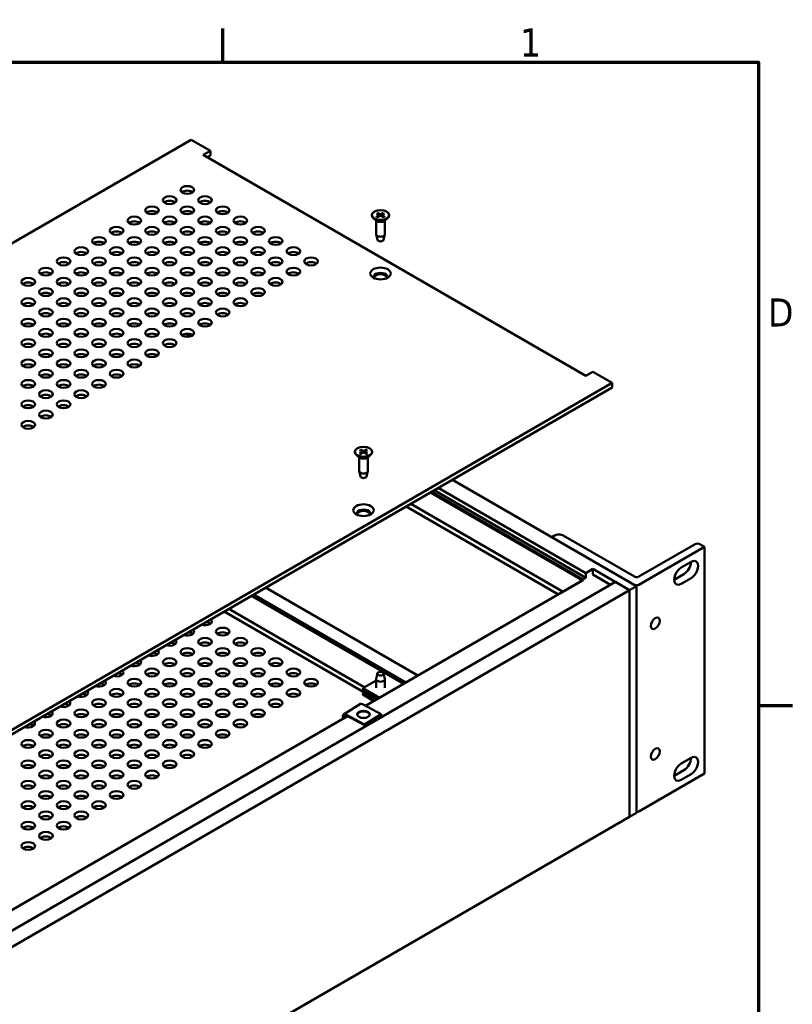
# Model space of a CAD drawing. Header units: millimetres. Extents: x 4 to 1435, y 25 to 906.
# Tile 17 of 17: x 1199 to 1428, y 610 to 902. Entities that reach past the tile are written whole.
import ezdxf

# ---------------------------------------------------------------- set-up
doc = ezdxf.new("R2010")
doc.units = ezdxf.units.MM
doc.header["$LTSCALE"] = 1.666667
doc.layers.add('Border (ANSI)', color=7, linetype='Continuous', lineweight=70)
doc.layers.add('Visible (ANSI)', color=7, linetype='Continuous', lineweight=50)
doc.styles.add('Note Text (ANSI)', font='tahoma.ttf')

# ---------------------------------------------------------------- blocks, each defined once
blk = doc.blocks.new('Borders Default Border')
at = {"layer": 'Border (ANSI)'}
for p, q in [((755.65, 533.4), (755.65, 539.42)), ((850.9, 419.1), (856.92, 419.1))]:
    blk.add_line(p, q, dxfattribs=at)
at = {"layer": 'Border (ANSI)', "flags": 128}
blk.add_lwpolyline([(12.7, 25.4), (12.7, 533.4), (850.9, 533.4), (850.9, 25.4), (12.7, 25.4)], dxfattribs=at)
at = {"layer": 'Border (ANSI)', "char_height": 5, "attachment_point": 7, "style": 'Note Text (ANSI)'}
for s, insert in [('1', (808.5, 534.42)), ('D', (852.58, 486.45))]:
    blk.add_mtext(s, dxfattribs=dict(at, insert=insert))

msp = doc.modelspace()

# ---------------------------------------------------------------- linework, layer by layer
at = {"layer": 'Visible (ANSI)'}
for p, q in [((1250.0603, 866.0761), (976.9662, 708.4052)), ((1255.769, 862.7802), (1250.0603, 866.0761)), ((1253.6736, 861.5704), (1255.769, 862.7802)), ((1366.9898, 796.1473), (1253.6736, 861.5704)), ((1255.769, 861.4085), (1254.8616, 860.8846)), ((1255.769, 861.4085), (1255.769, 862.7802)), ((1303.6403, 843.7703), (1303.6403, 843.647)), ((1305.034, 844.2552), (1305.7141, 843.8436)), ((1305.034, 843.2853), (1305.7141, 843.6969)), ((1305.334, 844.4284), (1306.0468, 844.0357)), ((1305.334, 843.1121), (1306.0468, 843.5048)), ((1305.765, 843.7716), (1305.7739, 843.3544)), ((1307.0139, 844.4284), (1306.3011, 844.0357)), ((1307.0139, 843.1121), (1306.3011, 843.5048)), ((1306.5829, 843.7716), (1306.574, 843.3544)), ((1307.3138, 844.2552), (1306.6338, 843.8436)), ((1307.3138, 843.2853), (1306.6338, 843.6969)), ((1308.7076, 843.7703), (1308.7076, 843.647)), ((1305.1053, 842.0186), (1304.1345, 842.779)), ((1304.8464, 842.2214), (1304.8464, 838.1182)), ((1307.2426, 842.0186), (1308.2134, 842.779)), ((1307.5015, 842.2214), (1307.5015, 838.1182)), ((1305.2468, 836.4356), (1304.8595, 838.0104)), ((1307.1011, 836.4356), (1307.4883, 838.0104)), ((1248.4113, 808.6111), (1249.8026, 807.8078)), ((1249.8026, 807.8078), (1248.4113, 808.6111)), ((1369.0852, 797.357), (1366.9898, 796.1473)), ((1374.7939, 794.0611), (1369.0852, 797.357)), ((1101.6999, 636.3902), (1374.7939, 794.0611)), ((1374.7939, 792.6894), (1374.7939, 794.0611)), ((1374.7939, 792.6894), (1101.6999, 635.0185)), ((1298.608, 773.6509), (1298.608, 773.5276)), ((1300.0018, 774.1358), (1300.6818, 773.7243)), ((1300.0018, 773.1659), (1300.6818, 773.5775)), ((1300.3017, 774.309), (1301.0146, 773.9164)), ((1300.3017, 772.9928), (1301.0146, 773.3854)), ((1300.7327, 773.6522), (1300.7417, 773.2351)), ((1301.9816, 774.309), (1301.2688, 773.9164)), ((1301.9816, 772.9928), (1301.2688, 773.3854)), ((1301.5506, 773.6522), (1301.5417, 773.2351)), ((1302.2816, 774.1358), (1301.6015, 773.7243)), ((1302.2816, 773.1659), (1301.6015, 773.5775)), ((1303.6753, 773.6509), (1303.6753, 773.5276)), ((1300.0731, 771.8992), (1299.1022, 772.6597)), ((1299.8141, 772.1021), (1299.8141, 767.9988)), ((1302.2103, 771.8992), (1303.1812, 772.6597)), ((1302.4693, 772.1021), (1302.4693, 767.9988)), ((1300.2146, 766.3162), (1299.8273, 767.8911)), ((1302.0688, 766.3162), (1302.4561, 767.8911)), ((1382.0701, 733.8627), (1327.4865, 765.3765)), ((1366.1517, 735.5622), (1320.9992, 761.631)), ((1366.1517, 735.8526), (1321.2507, 761.7762)), ((1366.9898, 736.3365), (1322.0888, 762.2601)), ((1366.9898, 737.7301), (1323.2958, 762.9569)), ((1358.9369, 731.4044), (1313.7911, 757.4694)), ((1360.2846, 732.1749), (1315.1321, 758.2436)), ((1356.9253, 748.38), (1357.7008, 748.8277)), ((1381.4101, 734.2437), (1356.9253, 748.38)), ((1360.3407, 748.8277), (1381.4101, 736.6633)), ((1382.73, 736.6633), (1399.4305, 746.3053)), ((1402.1858, 745.4765), (1382.73, 734.2437)), ((1400.7504, 746.3053), (1402.1858, 745.4765)), ((1402.1858, 678.3159), (1402.1858, 745.4765)), ((1395.2958, 739.3724), (1398.1798, 741.0375)), ((1366.9898, 737.7301), (1369.0852, 738.9399)), ((1369.0852, 738.9399), (1369.0852, 737.2559)), ((1369.0852, 738.9399), (1379.9747, 732.6529)), ((1101.6999, 576.83), (1375.7839, 735.0724)), ((1301.7742, 698.4015), (1366.1451, 735.566)), ((1360.2846, 732.1749), (1366.1517, 735.5622)), ((1366.1517, 735.8526), (1366.9898, 736.3365)), ((1366.1517, 735.5622), (1366.1517, 735.8526)), ((1366.9898, 736.3365), (1366.9898, 737.7301)), ((1374.3255, 734.2304), (1369.0852, 737.2559)), ((1379.9747, 732.6529), (1375.7839, 735.0724)), ((1393.2004, 735.7431), (1396.0844, 737.4082)), ((1398.1798, 736.1984), (1395.2958, 734.5333)), ((1105.8907, 574.4104), (1379.9747, 732.6529)), ((1317.238, 707.3295), (1272.0922, 733.3945)), ((1379.9747, 732.6529), (1382.0701, 733.8627)), ((1379.9747, 732.6529), (1379.9747, 665.4922)), ((1379.9747, 665.4922), (1379.9747, 732.6529)), ((1382.0701, 733.8627), (1382.0701, 666.702)), ((1313.0979, 704.9392), (1267.952, 731.0042)), ((1313.6614, 705.2646), (1268.5155, 731.3295)), ((1305.0319, 700.2823), (1259.8861, 726.3473)), ((1301.3832, 703.9375), (1261.2271, 727.1216)), ((1304.8464, 705.9369), (1300.8942, 703.6552)), ((1304.8464, 703.7123), (1304.8464, 706.3068)), ((1305.2468, 707.9894), (1304.8595, 706.4146)), ((1307.1011, 707.9894), (1307.4883, 706.4146)), ((1307.5015, 703.7123), (1307.5015, 706.3068)), ((1300.8942, 703.6552), (1305.884, 700.7743)), ((1300.8942, 703.6552), (1300.8942, 703.46)), ((1300.8942, 703.46), (1305.715, 700.6767)), ((1301.5311, 702.3036), (1300.8942, 701.9359)), ((1300.8942, 701.9359), (1304.3951, 699.9146)), ((1300.8942, 701.9359), (1300.8942, 701.7407)), ((1300.8942, 701.7407), (1304.226, 699.8171)), ((1300.2062, 698.9413), (1295.24, 695.8312)), ((1306.4211, 695.9281), (1300.8284, 698.9049)), ((1167.7178, 621.004), (1296.4133, 695.3064)), ((1295.8623, 695.7948), (1301.455, 692.818)), ((1301.455, 692.6229), (1295.8623, 695.5996)), ((1306.4211, 695.9281), (1301.455, 692.818)), ((1306.4211, 695.7329), (1301.455, 692.6229)), ((1306.4211, 695.7329), (1306.4211, 695.9281)), ((1301.455, 692.818), (1301.455, 692.6229)), ((1395.2958, 681.3032), (1398.1798, 682.9683)), ((1402.1858, 678.3159), (1382.73, 667.083)), ((1393.2004, 677.6738), (1396.0844, 679.3389)), ((1398.1798, 678.1292), (1395.2958, 676.464)), ((1105.8907, 507.2498), (1379.9747, 665.4922)), ((1382.0701, 666.702), (1379.9747, 665.4922))]:
    msp.add_line(p, q, dxfattribs=at)
at = {"layer": 'Visible (ANSI)', "flags": 128}
for points in [[(1305.034, 843.2853), (1305.0361, 843.2865), (1305.0383, 843.2877), (1305.0405, 843.2887), (1305.0427, 843.2897), (1305.0449, 843.2906), (1305.0471, 843.2914), (1305.0493, 843.2921), (1305.0514, 843.2927), (1305.0535, 843.2932), (1305.0556, 843.2936), (1305.0575, 843.2939), (1305.0595, 843.294), (1305.0614, 843.294), (1305.0634, 843.294), (1305.0653, 843.2938), (1305.0672, 843.2935), (1305.0691, 843.2931), (1305.0709, 843.2926), (1305.0727, 843.2921), (1305.0744, 843.2914), (1305.076, 843.2906), (1305.0775, 843.2898), (1305.0789, 843.2888), (1305.0804, 843.2877)], [(1305.3576, 843.1252), (1305.2074, 843.2011), (1305.0804, 843.2877)], [(1305.334, 844.4284), (1305.3367, 844.4268), (1305.3396, 844.425), (1305.3425, 844.423), (1305.3454, 844.4208), (1305.3482, 844.4186), (1305.3511, 844.4162), (1305.3538, 844.4137), (1305.3565, 844.4112), (1305.359, 844.4087), (1305.3615, 844.4059), (1305.364, 844.403), (1305.3666, 844.3999), (1305.369, 844.3967), (1305.3714, 844.3935), (1305.3737, 844.3902), (1305.3758, 844.3869), (1305.3778, 844.3836), (1305.3797, 844.3803), (1305.3816, 844.3769), (1305.3833, 844.3733), (1305.385, 844.3696), (1305.3866, 844.3659), (1305.3881, 844.3622), (1305.3894, 844.3586)], [(1305.5281, 843.9562), (1305.5228, 843.9715), (1305.5175, 843.987), (1305.5121, 844.0026), (1305.5067, 844.0183), (1305.5012, 844.0341), (1305.4957, 844.05), (1305.4902, 844.0661), (1305.4846, 844.0823), (1305.479, 844.0986), (1305.4733, 844.115), (1305.4676, 844.1315), (1305.4619, 844.1482), (1305.4561, 844.165), (1305.4503, 844.1819), (1305.4444, 844.199), (1305.4385, 844.2161), (1305.4325, 844.2335), (1305.4265, 844.2509), (1305.4205, 844.2685), (1305.4144, 844.2862), (1305.4082, 844.3041), (1305.402, 844.3221), (1305.3958, 844.3403), (1305.3895, 844.3586)], [(1306.9584, 844.3586), (1306.9521, 844.3403), (1306.9459, 844.3221), (1306.9397, 844.3041), (1306.9335, 844.2862), (1306.9274, 844.2685), (1306.9214, 844.2509), (1306.9153, 844.2335), (1306.9094, 844.2161), (1306.9035, 844.199), (1306.8976, 844.1819), (1306.8918, 844.165), (1306.886, 844.1482), (1306.8802, 844.1315), (1306.8745, 844.115), (1306.8689, 844.0986), (1306.8632, 844.0823), (1306.8577, 844.0661), (1306.8521, 844.05), (1306.8466, 844.0341), (1306.8412, 844.0183), (1306.8358, 844.0026), (1306.8304, 843.987), (1306.825, 843.9715), (1306.8197, 843.9562)], [(1306.9584, 844.3586), (1306.9598, 844.3622), (1306.9613, 844.3659), (1306.9628, 844.3696), (1306.9645, 844.3733), (1306.9663, 844.3769), (1306.9681, 844.3803), (1306.97, 844.3836), (1306.972, 844.3869), (1306.9742, 844.3902), (1306.9765, 844.3935), (1306.9789, 844.3967), (1306.9813, 844.3999), (1306.9838, 844.403), (1306.9863, 844.4059), (1306.9889, 844.4087), (1306.9914, 844.4112), (1306.994, 844.4137), (1306.9968, 844.4162), (1306.9996, 844.4186), (1307.0025, 844.4208), (1307.0054, 844.423), (1307.0083, 844.425), (1307.0111, 844.4268), (1307.0139, 844.4284)], [(1307.2674, 843.2877), (1307.1405, 843.2011), (1306.9902, 843.1252)], [(1307.2675, 843.2877), (1307.2689, 843.2888), (1307.2704, 843.2898), (1307.2719, 843.2906), (1307.2735, 843.2914), (1307.2752, 843.2921), (1307.2769, 843.2926), (1307.2788, 843.2931), (1307.2806, 843.2935), (1307.2826, 843.2938), (1307.2845, 843.294), (1307.2865, 843.294), (1307.2884, 843.294), (1307.2904, 843.2939), (1307.2923, 843.2936), (1307.2943, 843.2932), (1307.2964, 843.2927), (1307.2986, 843.2921), (1307.3008, 843.2914), (1307.303, 843.2906), (1307.3052, 843.2897), (1307.3074, 843.2887), (1307.3096, 843.2877), (1307.3117, 843.2865), (1307.3138, 843.2853)], [(1300.0018, 773.1659), (1300.0039, 773.1672), (1300.006, 773.1683), (1300.0082, 773.1694), (1300.0104, 773.1704), (1300.0126, 773.1713), (1300.0149, 773.1721), (1300.017, 773.1728), (1300.0192, 773.1734), (1300.0213, 773.1739), (1300.0233, 773.1742), (1300.0253, 773.1745), (1300.0272, 773.1746), (1300.0292, 773.1747), (1300.0311, 773.1746), (1300.0331, 773.1744), (1300.035, 773.1741), (1300.0369, 773.1738), (1300.0387, 773.1733), (1300.0405, 773.1727), (1300.0421, 773.172), (1300.0437, 773.1713), (1300.0452, 773.1704), (1300.0467, 773.1694), (1300.0481, 773.1683)], [(1300.3254, 773.0058), (1300.1751, 773.0817), (1300.0482, 773.1684)], [(1300.3017, 774.309), (1300.3045, 774.3074), (1300.3073, 774.3056), (1300.3102, 774.3036), (1300.3131, 774.3015), (1300.316, 774.2992), (1300.3188, 774.2968), (1300.3216, 774.2944), (1300.3242, 774.2919), (1300.3268, 774.2893), (1300.3293, 774.2866), (1300.3318, 774.2836), (1300.3343, 774.2806), (1300.3368, 774.2774), (1300.3392, 774.2741), (1300.3414, 774.2708), (1300.3436, 774.2675), (1300.3456, 774.2643), (1300.3475, 774.261), (1300.3493, 774.2575), (1300.3511, 774.2539), (1300.3528, 774.2503), (1300.3544, 774.2466), (1300.3559, 774.2429), (1300.3572, 774.2392)], [(1300.4959, 773.8368), (1300.4906, 773.8522), (1300.4852, 773.8676), (1300.4799, 773.8832), (1300.4744, 773.8989), (1300.469, 773.9147), (1300.4635, 773.9307), (1300.458, 773.9467), (1300.4524, 773.9629), (1300.4468, 773.9792), (1300.4411, 773.9956), (1300.4354, 774.0121), (1300.4297, 774.0288), (1300.4239, 774.0456), (1300.418, 774.0625), (1300.4122, 774.0796), (1300.4062, 774.0968), (1300.4003, 774.1141), (1300.3943, 774.1316), (1300.3882, 774.1491), (1300.3821, 774.1669), (1300.376, 774.1847), (1300.3698, 774.2028), (1300.3635, 774.2209), (1300.3572, 774.2392)], [(1301.9262, 774.2392), (1301.9199, 774.2209), (1301.9136, 774.2028), (1301.9074, 774.1847), (1301.9013, 774.1669), (1301.8952, 774.1491), (1301.8891, 774.1316), (1301.8831, 774.1141), (1301.8771, 774.0968), (1301.8712, 774.0796), (1301.8653, 774.0625), (1301.8595, 774.0456), (1301.8537, 774.0288), (1301.848, 774.0121), (1301.8423, 773.9956), (1301.8366, 773.9792), (1301.831, 773.9629), (1301.8254, 773.9467), (1301.8199, 773.9307), (1301.8144, 773.9147), (1301.8089, 773.8989), (1301.8035, 773.8832), (1301.7981, 773.8676), (1301.7928, 773.8522), (1301.7875, 773.8368)], [(1301.9262, 774.2392), (1301.9275, 774.2429), (1301.929, 774.2466), (1301.9306, 774.2503), (1301.9323, 774.2539), (1301.9341, 774.2575), (1301.9359, 774.261), (1301.9378, 774.2643), (1301.9398, 774.2675), (1301.9419, 774.2708), (1301.9442, 774.2741), (1301.9466, 774.2774), (1301.9491, 774.2806), (1301.9516, 774.2836), (1301.9541, 774.2866), (1301.9566, 774.2893), (1301.9591, 774.2919), (1301.9618, 774.2944), (1301.9645, 774.2968), (1301.9674, 774.2992), (1301.9703, 774.3015), (1301.9732, 774.3036), (1301.976, 774.3056), (1301.9789, 774.3074), (1301.9816, 774.309)], [(1302.2352, 773.1684), (1302.1083, 773.0817), (1301.958, 773.0058)], [(1302.2352, 773.1683), (1302.2367, 773.1694), (1302.2381, 773.1704), (1302.2396, 773.1713), (1302.2412, 773.172), (1302.2429, 773.1727), (1302.2447, 773.1733), (1302.2465, 773.1738), (1302.2484, 773.1741), (1302.2503, 773.1744), (1302.2523, 773.1746), (1302.2542, 773.1747), (1302.2562, 773.1746), (1302.2581, 773.1745), (1302.2601, 773.1742), (1302.2621, 773.1739), (1302.2642, 773.1734), (1302.2663, 773.1728), (1302.2685, 773.1721), (1302.2707, 773.1713), (1302.273, 773.1704), (1302.2752, 773.1694), (1302.2774, 773.1683), (1302.2795, 773.1672), (1302.2816, 773.1659)]]:
    msp.add_lwpolyline(points, dxfattribs=at)
at = {"layer": 'Visible (ANSI)'}
for centre, major_axis in [((1248.9385, 851.2015), (-2.016, 0)), ((1243.7, 848.1771), (-2.016, 0)), ((1254.177, 848.1771), (-2.016, 0)), ((1238.4616, 845.1526), (-2.016, 0)), ((1248.9385, 845.1526), (-2.016, 0)), ((1259.4155, 845.1526), (-2.016, 0)), ((1233.2231, 842.1282), (-2.016, 0)), ((1243.7, 842.1282), (-2.016, 0)), ((1254.177, 842.1282), (-2.016, 0)), ((1264.654, 842.1282), (-2.016, 0)), ((1306.1739, 843.7703), (2.5337, 0)), ((1227.9846, 839.1037), (-2.016, 0)), ((1238.4616, 839.1037), (-2.016, 0)), ((1248.9385, 839.1037), (-2.016, 0)), ((1259.4155, 839.1037), (-2.016, 0)), ((1269.8925, 839.1037), (-2.016, 0)), ((1222.7461, 836.0793), (-2.016, 0)), ((1233.2231, 836.0793), (-2.016, 0)), ((1243.7, 836.0793), (-2.016, 0)), ((1254.177, 836.0793), (-2.016, 0)), ((1264.654, 836.0793), (-2.016, 0)), ((1275.1309, 836.0793), (-2.016, 0)), ((1217.5076, 833.0549), (-2.016, 0)), ((1227.9846, 833.0549), (-2.016, 0)), ((1238.4616, 833.0549), (-2.016, 0)), ((1248.9385, 833.0549), (-2.016, 0)), ((1259.4155, 833.0549), (-2.016, 0)), ((1269.8925, 833.0549), (-2.016, 0)), ((1280.3694, 833.0549), (-2.016, 0)), ((1212.2691, 830.0304), (-2.016, 0)), ((1222.7461, 830.0304), (-2.016, 0)), ((1233.2231, 830.0304), (-2.016, 0)), ((1243.7, 830.0304), (-2.016, 0)), ((1254.177, 830.0304), (-2.016, 0)), ((1264.654, 830.0304), (-2.016, 0)), ((1275.1309, 830.0304), (-2.016, 0)), ((1285.6079, 830.0304), (-2.016, 0)), ((1207.0307, 827.006), (-2.016, 0)), ((1217.5076, 827.006), (-2.016, 0)), ((1227.9846, 827.006), (-2.016, 0)), ((1238.4616, 827.006), (-2.016, 0)), ((1248.9385, 827.006), (-2.016, 0)), ((1259.4155, 827.006), (-2.016, 0)), ((1269.8925, 827.006), (-2.016, 0)), ((1280.3694, 827.006), (-2.016, 0)), ((1306.1739, 826.4583), (-3.0333, 0)), ((1201.7922, 823.9815), (-2.016, 0)), ((1212.2691, 823.9815), (-2.016, 0)), ((1222.7461, 823.9815), (-2.016, 0)), ((1233.2231, 823.9815), (-2.016, 0)), ((1243.7, 823.9815), (-2.016, 0)), ((1254.177, 823.9815), (-2.016, 0)), ((1264.654, 823.9815), (-2.016, 0)), ((1275.1309, 823.9815), (-2.016, 0)), ((1207.0307, 820.9571), (-2.016, 0)), ((1217.5076, 820.9571), (-2.016, 0)), ((1227.9846, 820.9571), (-2.016, 0)), ((1238.4616, 820.9571), (-2.016, 0)), ((1248.9385, 820.9571), (-2.016, 0)), ((1259.4155, 820.9571), (-2.016, 0)), ((1269.8925, 820.9571), (-2.016, 0)), ((1201.7922, 817.9327), (-2.016, 0)), ((1212.2691, 817.9327), (-2.016, 0)), ((1222.7461, 817.9327), (-2.016, 0)), ((1233.2231, 817.9327), (-2.016, 0)), ((1243.7, 817.9327), (-2.016, 0)), ((1254.177, 817.9327), (-2.016, 0)), ((1264.654, 817.9327), (-2.016, 0)), ((1207.0307, 814.9082), (-2.016, 0)), ((1217.5076, 814.9082), (-2.016, 0)), ((1227.9846, 814.9082), (-2.016, 0)), ((1238.4616, 814.9082), (-2.016, 0)), ((1248.9385, 814.9082), (-2.016, 0)), ((1259.4155, 814.9082), (-2.016, 0)), ((1201.7922, 811.8838), (-2.016, 0)), ((1212.2691, 811.8838), (-2.016, 0)), ((1222.7461, 811.8838), (-2.016, 0)), ((1233.2231, 811.8838), (-2.016, 0)), ((1243.7, 811.8838), (-2.016, 0)), ((1254.177, 811.8838), (-2.016, 0)), ((1207.0307, 808.8593), (-2.016, 0)), ((1217.5076, 808.8593), (-2.016, 0)), ((1227.9846, 808.8593), (-2.016, 0)), ((1238.4616, 808.8593), (-2.016, 0)), ((1248.9385, 808.8593), (-2.016, 0)), ((1201.7922, 805.8349), (-2.016, 0)), ((1212.2691, 805.8349), (-2.016, 0)), ((1222.7461, 805.8349), (-2.016, 0)), ((1233.2231, 805.8349), (-2.016, 0)), ((1243.7, 805.8349), (-2.016, 0)), ((1207.0307, 802.8105), (-2.016, 0)), ((1217.5076, 802.8105), (-2.016, 0)), ((1227.9846, 802.8105), (-2.016, 0)), ((1238.4616, 802.8105), (-2.016, 0)), ((1201.7922, 799.786), (-2.016, 0)), ((1212.2691, 799.786), (-2.016, 0)), ((1222.7461, 799.786), (-2.016, 0)), ((1233.2231, 799.786), (-2.016, 0)), ((1207.0307, 796.7616), (-2.016, 0)), ((1217.5076, 796.7616), (-2.016, 0)), ((1227.9846, 796.7616), (-2.016, 0)), ((1201.7922, 793.7372), (-2.016, 0)), ((1212.2691, 793.7372), (-2.016, 0)), ((1222.7461, 793.7372), (-2.016, 0)), ((1207.0307, 790.7127), (-2.016, 0)), ((1217.5076, 790.7127), (-2.016, 0)), ((1201.7922, 787.6883), (-2.016, 0)), ((1212.2691, 787.6883), (-2.016, 0)), ((1207.0307, 784.6638), (-2.016, 0)), ((1201.7922, 781.6394), (-2.016, 0)), ((1301.1417, 773.6509), (2.5337, 0)), ((1301.1417, 756.339), (-3.0333, 0)), ((1387.6019, 722.8326), (0.9305, 1.6117)), ((1259.4155, 720.375), (-2.016, 0)), ((1254.177, 717.3506), (-2.016, 0)), ((1264.654, 717.3506), (-2.016, 0)), ((1248.9385, 714.3261), (-2.016, 0)), ((1259.4155, 714.3261), (-2.016, 0)), ((1269.8925, 714.3261), (-2.016, 0)), ((1243.7, 711.3017), (-2.016, 0)), ((1254.177, 711.3017), (-2.016, 0)), ((1264.654, 711.3017), (-2.016, 0)), ((1275.1309, 711.3017), (-2.016, 0)), ((1238.4616, 708.2772), (-2.016, 0)), ((1248.9385, 708.2772), (-2.016, 0)), ((1259.4155, 708.2772), (-2.016, 0)), ((1269.8925, 708.2772), (-2.016, 0)), ((1280.3694, 708.2772), (-2.016, 0)), ((1233.2231, 705.2528), (-2.016, 0)), ((1243.7, 705.2528), (-2.016, 0)), ((1254.177, 705.2528), (-2.016, 0)), ((1264.654, 705.2528), (-2.016, 0)), ((1275.1309, 705.2528), (-2.016, 0)), ((1285.6079, 705.2528), (-2.016, 0)), ((1306.1739, 707.9134), (-0.9364, 0)), ((1227.9846, 702.2284), (-2.016, 0)), ((1238.4616, 702.2284), (-2.016, 0)), ((1248.9385, 702.2284), (-2.016, 0)), ((1259.4155, 702.2284), (-2.016, 0)), ((1269.8925, 702.2284), (-2.016, 0)), ((1280.3694, 702.2284), (-2.016, 0)), ((1222.7461, 699.2039), (-2.016, 0)), ((1233.2231, 699.2039), (-2.016, 0)), ((1243.7, 699.2039), (-2.016, 0)), ((1254.177, 699.2039), (-2.016, 0)), ((1264.654, 699.2039), (-2.016, 0)), ((1275.1309, 699.2039), (-2.016, 0)), ((1217.5076, 696.1795), (-2.016, 0)), ((1227.9846, 696.1795), (-2.016, 0)), ((1238.4616, 696.1795), (-2.016, 0)), ((1248.9385, 696.1795), (-2.016, 0)), ((1259.4155, 696.1795), (-2.016, 0)), ((1269.8925, 696.1795), (-2.016, 0)), ((1212.2691, 693.155), (-2.016, 0)), ((1222.7461, 693.155), (-2.016, 0)), ((1233.2231, 693.155), (-2.016, 0)), ((1243.7, 693.155), (-2.016, 0)), ((1254.177, 693.155), (-2.016, 0)), ((1264.654, 693.155), (-2.016, 0)), ((1301.1417, 695.8615), (-1.8667, 0)), ((1207.0307, 690.1306), (-2.016, 0)), ((1217.5076, 690.1306), (-2.016, 0)), ((1227.9846, 690.1306), (-2.016, 0)), ((1238.4616, 690.1306), (-2.016, 0)), ((1248.9385, 690.1306), (-2.016, 0)), ((1259.4155, 690.1306), (-2.016, 0)), ((1201.7922, 687.1062), (-2.016, 0)), ((1212.2691, 687.1062), (-2.016, 0)), ((1222.7461, 687.1062), (-2.016, 0)), ((1233.2231, 687.1062), (-2.016, 0)), ((1243.7, 687.1062), (-2.016, 0)), ((1254.177, 687.1062), (-2.016, 0)), ((1387.6019, 684.1197), (0.9305, 1.6117)), ((1207.0307, 684.0817), (-2.016, 0)), ((1217.5076, 684.0817), (-2.016, 0)), ((1227.9846, 684.0817), (-2.016, 0)), ((1238.4616, 684.0817), (-2.016, 0)), ((1248.9385, 684.0817), (-2.016, 0)), ((1201.7922, 681.0573), (-2.016, 0)), ((1212.2691, 681.0573), (-2.016, 0)), ((1222.7461, 681.0573), (-2.016, 0)), ((1233.2231, 681.0573), (-2.016, 0)), ((1243.7, 681.0573), (-2.016, 0)), ((1207.0307, 678.0329), (-2.016, 0)), ((1217.5076, 678.0329), (-2.016, 0)), ((1227.9846, 678.0329), (-2.016, 0)), ((1238.4616, 678.0329), (-2.016, 0)), ((1201.7922, 675.0084), (-2.016, 0)), ((1212.2691, 675.0084), (-2.016, 0)), ((1222.7461, 675.0084), (-2.016, 0)), ((1233.2231, 675.0084), (-2.016, 0)), ((1207.0307, 671.984), (-2.016, 0)), ((1217.5076, 671.984), (-2.016, 0)), ((1227.9846, 671.984), (-2.016, 0)), ((1201.7922, 668.9595), (-2.016, 0)), ((1212.2691, 668.9595), (-2.016, 0)), ((1222.7461, 668.9595), (-2.016, 0)), ((1207.0307, 665.9351), (-2.016, 0)), ((1217.5076, 665.9351), (-2.016, 0)), ((1201.7922, 662.9107), (-2.016, 0)), ((1212.2691, 662.9107), (-2.016, 0)), ((1207.0307, 659.8862), (-2.016, 0)), ((1201.7922, 656.8618), (-2.016, 0))]:
    msp.add_ellipse(centre, major_axis=major_axis, ratio=0.57735027, dxfattribs=at)
for centre, major_axis, ratio, start_param, end_param in [((1248.9385, 849.8298), (-2.016, 0), 0.57735027, 3.7717299, 5.65304806), ((1243.7, 846.8053), (-2.016, 0), 0.57735027, 3.7717299, 5.65304806), ((1254.177, 846.8053), (-2.016, 0), 0.57735027, 3.7717299, 5.65304806), ((1238.4616, 843.7809), (-2.016, 0), 0.57735027, 3.7717299, 5.65304806), ((1248.9385, 843.7809), (-2.016, 0), 0.57735027, 3.7717299, 5.65304806), ((1259.4155, 843.7809), (-2.016, 0), 0.57735027, 3.7717299, 5.65304806), ((1306.1739, 843.647), (2.5337, 0), 0.57735027, 3.14159263, 6.28318531), ((1305.5808, 843.7703), (0.1842, 0), 0.57735027, 5.52131728, 7.04505333), ((1306.1739, 844.1127), (0.1842, 0), 0.57735027, 3.95052096, 5.474257), ((1306.1739, 843.4278), (-0.1842, 0), 0.57735027, 3.95052096, 5.474257), ((1306.767, 843.7703), (-0.1842, 0), 0.57735027, 5.52131728, 7.04505333), ((1233.2231, 840.7565), (-2.016, 0), 0.57735027, 3.7717299, 5.65304806), ((1243.7, 840.7565), (-2.016, 0), 0.57735027, 3.7717299, 5.65304806), ((1254.177, 840.7565), (-2.016, 0), 0.57735027, 3.7717299, 5.65304806), ((1264.654, 840.7565), (-2.016, 0), 0.57735027, 3.7717299, 5.65304806), ((1306.1739, 842.4734), (-1.3276, 0), 0.57735027, 0.6351932, 2.50639946), ((1227.9846, 837.732), (-2.016, 0), 0.57735027, 3.7717299, 5.65304806), ((1238.4616, 837.732), (-2.016, 0), 0.57735027, 3.7717299, 5.65304806), ((1248.9385, 837.732), (-2.016, 0), 0.57735027, 3.7717299, 5.65304806), ((1259.4155, 837.732), (-2.016, 0), 0.57735027, 3.7717299, 5.65304806), ((1269.8925, 837.732), (-2.016, 0), 0.57735027, 3.7717299, 5.65304806), ((1306.1739, 838.1182), (1.3276, 0), 0.57735027, 3.14159265, 6.28318531), ((1222.7461, 834.7076), (-2.016, 0), 0.57735027, 3.7717299, 5.65304806), ((1233.2231, 834.7076), (-2.016, 0), 0.57735027, 3.7717299, 5.65304806), ((1243.7, 834.7076), (-2.016, 0), 0.57735027, 3.7717299, 5.65304806), ((1254.177, 834.7076), (-2.016, 0), 0.57735027, 3.7717299, 5.65304806), ((1264.654, 834.7076), (-2.016, 0), 0.57735027, 3.7717299, 5.65304806), ((1275.1309, 834.7076), (-2.016, 0), 0.57735027, 3.7717299, 5.65304806), ((1306.1739, 836.5116), (-0.9364, 0), 0.57735027, 0.14103652, 3.00055613), ((1217.5076, 831.6831), (-2.016, 0), 0.57735027, 3.7717299, 5.65304806), ((1227.9846, 831.6831), (-2.016, 0), 0.57735027, 3.7717299, 5.65304806), ((1238.4616, 831.6831), (-2.016, 0), 0.57735027, 3.7717299, 5.65304806), ((1248.9385, 831.6831), (-2.016, 0), 0.57735027, 3.7717299, 5.65304806), ((1259.4155, 831.6831), (-2.016, 0), 0.57735027, 3.7717299, 5.65304806), ((1269.8925, 831.6831), (-2.016, 0), 0.57735027, 3.7717299, 5.65304806), ((1280.3694, 831.6831), (-2.016, 0), 0.57735027, 3.7717299, 5.65304806), ((1212.2691, 828.6587), (-2.016, 0), 0.57735027, 3.7717299, 5.65304806), ((1222.7461, 828.6587), (-2.016, 0), 0.57735027, 3.7717299, 5.65304806), ((1233.2231, 828.6587), (-2.016, 0), 0.57735027, 3.7717299, 5.65304806), ((1243.7, 828.6587), (-2.016, 0), 0.57735027, 3.7717299, 5.65304806), ((1254.177, 828.6587), (-2.016, 0), 0.57735027, 3.7717299, 5.65304806), ((1264.654, 828.6587), (-2.016, 0), 0.57735027, 3.7717299, 5.65304806), ((1275.1309, 828.6587), (-2.016, 0), 0.57735027, 3.7717299, 5.65304806), ((1285.6079, 828.6587), (-2.016, 0), 0.57735027, 3.7717299, 5.65304806), ((1207.0307, 825.6343), (-2.016, 0), 0.57735027, 3.7717299, 5.65304806), ((1217.5076, 825.6343), (-2.016, 0), 0.57735027, 3.7717299, 5.65304806), ((1227.9846, 825.6343), (-2.016, 0), 0.57735027, 3.7717299, 5.65304806), ((1238.4616, 825.6343), (-2.016, 0), 0.57735027, 3.7717299, 5.65304806), ((1248.9385, 825.6343), (-2.016, 0), 0.57735027, 3.7717299, 5.65304806), ((1259.4155, 825.6343), (-2.016, 0), 0.57735027, 3.7717299, 5.65304806), ((1269.8925, 825.6343), (-2.016, 0), 0.57735027, 3.7717299, 5.65304806), ((1280.3694, 825.6343), (-2.016, 0), 0.57735027, 3.7717299, 5.65304806), ((1306.1739, 825.494), (2.0067, 0), 0.57735027, 5.91947237, 9.78849089), ((1306.1739, 825.0866), (2.0067, 0), 0.57735027, 0.1767399, 2.96485276), ((1201.7922, 822.6098), (-2.016, 0), 0.57735027, 3.7717299, 5.65304806), ((1212.2691, 822.6098), (-2.016, 0), 0.57735027, 3.7717299, 5.65304806), ((1222.7461, 822.6098), (-2.016, 0), 0.57735027, 3.7717299, 5.65304806), ((1233.2231, 822.6098), (-2.016, 0), 0.57735027, 3.7717299, 5.65304806), ((1243.7, 822.6098), (-2.016, 0), 0.57735027, 3.7717299, 5.65304806), ((1254.177, 822.6098), (-2.016, 0), 0.57735027, 3.7717299, 5.65304806), ((1264.654, 822.6098), (-2.016, 0), 0.57735027, 3.7717299, 5.65304806), ((1275.1309, 822.6098), (-2.016, 0), 0.57735027, 3.7717299, 5.65304806), ((1207.0307, 819.5854), (-2.016, 0), 0.57735027, 3.7717299, 5.65304806), ((1217.5076, 819.5854), (-2.016, 0), 0.57735027, 3.7717299, 5.65304806), ((1227.9846, 819.5854), (-2.016, 0), 0.57735027, 3.7717299, 5.65304806), ((1238.4616, 819.5854), (-2.016, 0), 0.57735027, 3.7717299, 5.65304806), ((1248.9385, 819.5854), (-2.016, 0), 0.57735027, 3.7717299, 5.65304806), ((1259.4155, 819.5854), (-2.016, 0), 0.57735027, 3.7717299, 5.65304806), ((1269.8925, 819.5854), (-2.016, 0), 0.57735027, 3.7717299, 5.65304806), ((1201.7922, 816.561), (-2.016, 0), 0.57735027, 3.7717299, 5.65304806), ((1212.2691, 816.561), (-2.016, 0), 0.57735027, 3.7717299, 5.65304806), ((1222.7461, 816.561), (-2.016, 0), 0.57735027, 3.7717299, 5.65304806), ((1233.2231, 816.561), (-2.016, 0), 0.57735027, 3.7717299, 5.65304806), ((1243.7, 816.561), (-2.016, 0), 0.57735027, 3.7717299, 5.65304806), ((1254.177, 816.561), (-2.016, 0), 0.57735027, 3.7717299, 5.65304806), ((1264.654, 816.561), (-2.016, 0), 0.57735027, 3.7717299, 5.65304806), ((1207.0307, 813.5365), (-2.016, 0), 0.57735027, 3.7717299, 5.65304806), ((1217.5076, 813.5365), (-2.016, 0), 0.57735027, 3.7717299, 5.65304806), ((1227.9846, 813.5365), (-2.016, 0), 0.57735027, 3.7717299, 5.65304806), ((1238.4616, 813.5365), (-2.016, 0), 0.57735027, 3.7717299, 5.65304806), ((1248.9385, 813.5365), (-2.016, 0), 0.57735027, 3.7717299, 5.65304806), ((1259.4155, 813.5365), (-2.016, 0), 0.57735027, 3.7717299, 5.65304806), ((1201.7922, 810.5121), (-2.016, 0), 0.57735027, 3.7717299, 5.65304806), ((1212.2691, 810.5121), (-2.016, 0), 0.57735027, 3.7717299, 5.65304806), ((1222.7461, 810.5121), (-2.016, 0), 0.57735027, 3.7717299, 5.65304806), ((1233.2231, 810.5121), (-2.016, 0), 0.57735027, 3.7717299, 5.65304806), ((1243.7, 810.5121), (-2.016, 0), 0.57735027, 3.7717299, 5.65304806), ((1254.177, 810.5121), (-2.016, 0), 0.57735027, 3.7717299, 5.65304806), ((1207.0307, 807.4876), (-2.016, 0), 0.57735027, 3.7717299, 5.65304806), ((1217.5076, 807.4876), (-2.016, 0), 0.57735027, 3.7717299, 5.65304806), ((1227.9846, 807.4876), (-2.016, 0), 0.57735027, 3.7717299, 5.65304806), ((1238.4616, 807.4876), (-2.016, 0), 0.57735027, 3.7717299, 5.65304806), ((1248.9385, 807.4876), (-2.016, 0), 0.57735027, 3.7717299, 5.65304806), ((1201.7922, 804.4632), (-2.016, 0), 0.57735027, 3.7717299, 5.65304806), ((1212.2691, 804.4632), (-2.016, 0), 0.57735027, 3.7717299, 5.65304806), ((1222.7461, 804.4632), (-2.016, 0), 0.57735027, 3.7717299, 5.65304806), ((1233.2231, 804.4632), (-2.016, 0), 0.57735027, 3.7717299, 5.65304806), ((1243.7, 804.4632), (-2.016, 0), 0.57735027, 3.7717299, 5.65304806), ((1207.0307, 801.4388), (-2.016, 0), 0.57735027, 3.7717299, 5.65304806), ((1217.5076, 801.4388), (-2.016, 0), 0.57735027, 3.7717299, 5.65304806), ((1227.9846, 801.4388), (-2.016, 0), 0.57735027, 3.7717299, 5.65304806), ((1238.4616, 801.4388), (-2.016, 0), 0.57735027, 3.7717299, 5.65304806), ((1201.7922, 798.4143), (-2.016, 0), 0.57735027, 3.7717299, 5.65304806), ((1212.2691, 798.4143), (-2.016, 0), 0.57735027, 3.7717299, 5.65304806), ((1222.7461, 798.4143), (-2.016, 0), 0.57735027, 3.7717299, 5.65304806), ((1233.2231, 798.4143), (-2.016, 0), 0.57735027, 3.7717299, 5.65304806), ((1207.0307, 795.3899), (-2.016, 0), 0.57735027, 3.7717299, 5.65304806), ((1217.5076, 795.3899), (-2.016, 0), 0.57735027, 3.7717299, 5.65304806), ((1227.9846, 795.3899), (-2.016, 0), 0.57735027, 3.7717299, 5.65304806), ((1201.7922, 792.3654), (-2.016, 0), 0.57735027, 3.7717299, 5.65304806), ((1212.2691, 792.3654), (-2.016, 0), 0.57735027, 3.7717299, 5.65304806), ((1222.7461, 792.3654), (-2.016, 0), 0.57735027, 3.7717299, 5.65304806), ((1207.0307, 789.341), (-2.016, 0), 0.57735027, 3.7717299, 5.65304806), ((1217.5076, 789.341), (-2.016, 0), 0.57735027, 3.7717299, 5.65304806), ((1201.7922, 786.3166), (-2.016, 0), 0.57735027, 3.7717299, 5.65304806), ((1212.2691, 786.3166), (-2.016, 0), 0.57735027, 3.7717299, 5.65304806), ((1207.0307, 783.2921), (-2.016, 0), 0.57735027, 3.7717299, 5.65304806), ((1201.7922, 780.2677), (-2.016, 0), 0.57735027, 3.7717299, 5.65304806), ((1301.1417, 773.5276), (2.5337, 0), 0.57735027, 3.14159265, 6.28318531), ((1300.5486, 773.6509), (0.1842, 0), 0.57735027, 5.52131728, 7.04505333), ((1301.1417, 773.9933), (0.1842, 0), 0.57735027, 3.95052096, 5.474257), ((1301.1417, 773.3085), (-0.1842, 0), 0.57735027, 3.95052096, 5.474257), ((1301.7348, 773.6509), (-0.1842, 0), 0.57735027, 5.52131728, 7.04505333), ((1301.1417, 772.354), (-1.3276, 0), 0.57735027, 0.6351932, 2.50639946), ((1301.1417, 767.9988), (1.3276, 0), 0.57735027, 3.14159265, 6.28318531), ((1301.1417, 766.3922), (-0.9364, 0), 0.57735027, 0.14103652, 3.00055613), ((1301.1417, 755.3747), (2.0067, 0), 0.57735027, 5.91947237, 9.78849089), ((1301.1417, 754.9673), (2.0067, 0), 0.57735027, 0.1767399, 2.96485276), ((1359.0207, 748.0656), (1.8667, 0), 0.57735027, 0.78539816, 2.35619449), ((1400.0904, 745.9242), (0.9333, 0), 0.57735027, 0.78539816, 2.35619449), ((1396.0844, 739.8277), (1.4817, 2.5663), 0.57735027, 3.92699085, 5.49778719), ((1398.1798, 738.6179), (1.4817, 2.5663), 0.57735027, 3.92699085, 7.06858351), ((1395.2958, 736.9528), (-1.4817, -2.5663), 0.57735027, 3.92699085, 7.06858351), ((1382.0701, 737.0443), (0.9333, 0), 0.57735027, 3.92699082, 5.49778714), ((1382.0701, 734.6247), (-0.9333, 0), 0.57735027, 0.78539816, 2.35619449), ((1254.177, 723.3994), (2.016, 0), 0.57735027, 4.14016933, 6.85540495), ((1248.9385, 720.375), (2.016, 0), 0.57735027, 4.14016933, 6.85540495), ((1254.177, 722.0277), (-2.016, 0), 0.57735027, 3.7717299, 4.5979861), ((1243.7, 717.3506), (2.016, 0), 0.57735027, 4.14016933, 6.85540495), ((1248.9385, 719.0033), (-2.016, 0), 0.57735027, 3.7717299, 4.5979861), ((1259.4155, 719.0033), (-2.016, 0), 0.57735027, 3.7717299, 5.65304806), ((1238.4616, 714.3261), (2.016, 0), 0.57735027, 4.14016933, 6.85540495), ((1243.7, 715.9789), (-2.016, 0), 0.57735027, 3.7717299, 4.5979861), ((1254.177, 715.9789), (-2.016, 0), 0.57735027, 3.7717299, 5.65304806), ((1264.654, 715.9789), (-2.016, 0), 0.57735027, 3.7717299, 5.65304806), ((1233.2231, 711.3017), (2.016, 0), 0.57735027, 4.14016933, 6.85540495), ((1238.4616, 712.9544), (-2.016, 0), 0.57735027, 3.7717299, 4.5979861), ((1248.9385, 712.9544), (-2.016, 0), 0.57735027, 3.7717299, 5.65304806), ((1259.4155, 712.9544), (-2.016, 0), 0.57735027, 3.7717299, 5.65304806), ((1269.8925, 712.9544), (-2.016, 0), 0.57735027, 3.7717299, 5.65304806), ((1227.9846, 708.2772), (2.016, 0), 0.57735027, 4.14016933, 6.85540495), ((1233.2231, 709.93), (-2.016, 0), 0.57735027, 3.7717299, 4.5979861), ((1243.7, 709.93), (-2.016, 0), 0.57735027, 3.7717299, 5.65304806), ((1254.177, 709.93), (-2.016, 0), 0.57735027, 3.7717299, 5.65304806), ((1264.654, 709.93), (-2.016, 0), 0.57735027, 3.7717299, 5.65304806), ((1275.1309, 709.93), (-2.016, 0), 0.57735027, 3.7717299, 5.65304806), ((1222.7461, 705.2528), (2.016, 0), 0.57735027, 4.14016933, 6.85540495), ((1227.9846, 706.9055), (-2.016, 0), 0.57735027, 3.7717299, 4.5979861), ((1238.4616, 706.9055), (-2.016, 0), 0.57735027, 3.7717299, 5.65304806), ((1248.9385, 706.9055), (-2.016, 0), 0.57735027, 3.7717299, 5.65304806), ((1259.4155, 706.9055), (-2.016, 0), 0.57735027, 3.7717299, 5.65304806), ((1269.8925, 706.9055), (-2.016, 0), 0.57735027, 3.7717299, 5.65304806), ((1280.3694, 706.9055), (-2.016, 0), 0.57735027, 3.7717299, 5.65304806), ((1306.1739, 706.3068), (-1.3276, 0), 0.57735027, 6.14214878, 9.56581448), ((1222.7461, 703.8811), (-2.016, 0), 0.57735027, 3.7717299, 4.5979861), ((1233.2231, 703.8811), (-2.016, 0), 0.57735027, 3.7717299, 5.65304806), ((1243.7, 703.8811), (-2.016, 0), 0.57735027, 3.7717299, 5.65304806), ((1254.177, 703.8811), (-2.016, 0), 0.57735027, 3.7717299, 5.65304806), ((1264.654, 703.8811), (-2.016, 0), 0.57735027, 3.7717299, 5.65304806), ((1275.1309, 703.8811), (-2.016, 0), 0.57735027, 3.7717299, 5.65304806), ((1285.6079, 703.8811), (-2.016, 0), 0.57735027, 3.7717299, 5.65304806), ((1217.5076, 702.2284), (2.016, 0), 0.57735027, 4.14016933, 6.85540495), ((1217.5076, 700.8567), (-2.016, 0), 0.57735027, 3.7717299, 4.5979861), ((1227.9846, 700.8567), (-2.016, 0), 0.57735027, 3.7717299, 5.65304806), ((1238.4616, 700.8567), (-2.016, 0), 0.57735027, 3.7717299, 5.65304806), ((1248.9385, 700.8567), (-2.016, 0), 0.57735027, 3.7717299, 5.65304806), ((1259.4155, 700.8567), (-2.016, 0), 0.57735027, 3.7717299, 5.65304806), ((1269.8925, 700.8567), (-2.016, 0), 0.57735027, 3.7717299, 5.65304806), ((1280.3694, 700.8567), (-2.016, 0), 0.57735027, 3.7717299, 5.65304806), ((1212.2691, 699.2039), (2.016, 0), 0.57735027, 4.14016933, 6.85540495), ((1212.2691, 697.8322), (-2.016, 0), 0.57735027, 3.7717299, 4.5979861), ((1222.7461, 697.8322), (-2.016, 0), 0.57735027, 3.7717299, 5.65304806), ((1233.2231, 697.8322), (-2.016, 0), 0.57735027, 3.7717299, 5.65304806), ((1243.7, 697.8322), (-2.016, 0), 0.57735027, 3.7717299, 5.65304806), ((1254.177, 697.8322), (-2.016, 0), 0.57735027, 3.7717299, 5.65304806), ((1264.654, 697.8322), (-2.016, 0), 0.57735027, 3.7717299, 5.65304806), ((1275.1309, 697.8322), (-2.016, 0), 0.57735027, 3.7717299, 5.65304806), ((1300.8284, 697.9477), (-0.6222, 0.9936), 0.60031441, 5.4766402, 6.28318531), ((1207.0307, 696.1795), (2.016, 0), 0.57735027, 4.14016933, 6.85540495), ((1207.0307, 694.8078), (-2.016, 0), 0.57735027, 3.7717299, 4.5979861), ((1217.5076, 694.8078), (-2.016, 0), 0.57735027, 3.7717299, 5.65304806), ((1227.9846, 694.8078), (-2.016, 0), 0.57735027, 3.7717299, 5.65304806), ((1238.4616, 694.8078), (-2.016, 0), 0.57735027, 3.7717299, 5.65304806), ((1248.9385, 694.8078), (-2.016, 0), 0.57735027, 3.7717299, 5.65304806), ((1259.4155, 694.8078), (-2.016, 0), 0.57735027, 3.7717299, 5.65304806), ((1269.8925, 694.8078), (-2.016, 0), 0.57735027, 3.7717299, 5.65304806), ((1295.8623, 694.8376), (-0.6222, 0.9936), 0.60031441, 5.4766402, 7.72084494), ((1295.8623, 694.8376), (-0.4954, 0.791), 0.60031441, 5.4766402, 7.69210028), ((1301.1417, 695.6663), (1.8667, 0), 0.57735027, 0.09067008, 3.05092257), ((1301.1417, 694.1422), (1.1667, 0), 0.57735027, 1.32796123, 1.81363142), ((1201.7922, 693.155), (2.016, 0), 0.57735027, 4.14016933, 6.85540495), ((1201.7922, 691.7833), (-2.016, 0), 0.57735027, 3.7717299, 4.5979861), ((1212.2691, 691.7833), (-2.016, 0), 0.57735027, 3.7717299, 5.65304806), ((1222.7461, 691.7833), (-2.016, 0), 0.57735027, 3.7717299, 5.65304806), ((1233.2231, 691.7833), (-2.016, 0), 0.57735027, 3.7717299, 5.65304806), ((1243.7, 691.7833), (-2.016, 0), 0.57735027, 3.7717299, 5.65304806), ((1254.177, 691.7833), (-2.016, 0), 0.57735027, 3.7717299, 5.65304806), ((1264.654, 691.7833), (-2.016, 0), 0.57735027, 3.7717299, 5.65304806), ((1207.0307, 688.7589), (-2.016, 0), 0.57735027, 3.7717299, 5.65304806), ((1217.5076, 688.7589), (-2.016, 0), 0.57735027, 3.7717299, 5.65304806), ((1227.9846, 688.7589), (-2.016, 0), 0.57735027, 3.7717299, 5.65304806), ((1238.4616, 688.7589), (-2.016, 0), 0.57735027, 3.7717299, 5.65304806), ((1248.9385, 688.7589), (-2.016, 0), 0.57735027, 3.7717299, 5.65304806), ((1259.4155, 688.7589), (-2.016, 0), 0.57735027, 3.7717299, 5.65304806), ((1201.7922, 685.7345), (-2.016, 0), 0.57735027, 3.7717299, 5.65304806), ((1212.2691, 685.7345), (-2.016, 0), 0.57735027, 3.7717299, 5.65304806), ((1222.7461, 685.7345), (-2.016, 0), 0.57735027, 3.7717299, 5.65304806), ((1233.2231, 685.7345), (-2.016, 0), 0.57735027, 3.7717299, 5.65304806), ((1243.7, 685.7345), (-2.016, 0), 0.57735027, 3.7717299, 5.65304806), ((1254.177, 685.7345), (-2.016, 0), 0.57735027, 3.7717299, 5.65304806), ((1207.0307, 682.71), (-2.016, 0), 0.57735027, 3.7717299, 5.65304806), ((1217.5076, 682.71), (-2.016, 0), 0.57735027, 3.7717299, 5.65304806), ((1227.9846, 682.71), (-2.016, 0), 0.57735027, 3.7717299, 5.65304806), ((1238.4616, 682.71), (-2.016, 0), 0.57735027, 3.7717299, 5.65304806), ((1248.9385, 682.71), (-2.016, 0), 0.57735027, 3.7717299, 5.65304806), ((1396.0844, 681.7585), (1.4817, 2.5663), 0.57735027, 3.92699085, 5.49778714), ((1398.1798, 680.5487), (1.4817, 2.5663), 0.57735027, 3.92699085, 7.06858351), ((1201.7922, 679.6856), (-2.016, 0), 0.57735027, 3.7717299, 5.65304806), ((1212.2691, 679.6856), (-2.016, 0), 0.57735027, 3.7717299, 5.65304806), ((1222.7461, 679.6856), (-2.016, 0), 0.57735027, 3.7717299, 5.65304806), ((1233.2231, 679.6856), (-2.016, 0), 0.57735027, 3.7717299, 5.65304806), ((1243.7, 679.6856), (-2.016, 0), 0.57735027, 3.7717299, 5.65304806), ((1395.2958, 678.8836), (-1.4817, -2.5663), 0.57735027, 3.92699071, 7.06858351), ((1207.0307, 676.6611), (-2.016, 0), 0.57735027, 3.7717299, 5.65304806), ((1217.5076, 676.6611), (-2.016, 0), 0.57735027, 3.7717299, 5.65304806), ((1227.9846, 676.6611), (-2.016, 0), 0.57735027, 3.7717299, 5.65304806), ((1238.4616, 676.6611), (-2.016, 0), 0.57735027, 3.7717299, 5.65304806), ((1201.7922, 673.6367), (-2.016, 0), 0.57735027, 3.7717299, 5.65304806), ((1212.2691, 673.6367), (-2.016, 0), 0.57735027, 3.7717299, 5.65304806), ((1222.7461, 673.6367), (-2.016, 0), 0.57735027, 3.7717299, 5.65304806), ((1233.2231, 673.6367), (-2.016, 0), 0.57735027, 3.7717299, 5.65304806), ((1207.0307, 670.6123), (-2.016, 0), 0.57735027, 3.7717299, 5.65304806), ((1217.5076, 670.6123), (-2.016, 0), 0.57735027, 3.7717299, 5.65304806), ((1227.9846, 670.6123), (-2.016, 0), 0.57735027, 3.7717299, 5.65304806), ((1201.7922, 667.5878), (-2.016, 0), 0.57735027, 3.7717299, 5.65304806), ((1212.2691, 667.5878), (-2.016, 0), 0.57735027, 3.7717299, 5.65304806), ((1222.7461, 667.5878), (-2.016, 0), 0.57735027, 3.7717299, 5.65304806), ((1207.0307, 664.5634), (-2.016, 0), 0.57735027, 3.7717299, 5.65304806), ((1217.5076, 664.5634), (-2.016, 0), 0.57735027, 3.7717299, 5.65304806), ((1382.0701, 667.4641), (-0.9333, 0), 0.57735027, 1.57079633, 2.35619449), ((1201.7922, 661.5389), (-2.016, 0), 0.57735027, 3.7717299, 5.65304806), ((1212.2691, 661.5389), (-2.016, 0), 0.57735027, 3.7717299, 5.65304806), ((1207.0307, 658.5145), (-2.016, 0), 0.57735027, 3.7717299, 5.65304806), ((1201.7922, 655.4901), (-2.016, 0), 0.57735027, 3.7717299, 5.65304806)]:
    msp.add_ellipse(centre, major_axis=major_axis, ratio=ratio, start_param=start_param, end_param=end_param, dxfattribs=at)

# ---------------------------------------------------------------- block references
at = {"xscale": 1.666666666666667, "yscale": 1.666666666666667, "zscale": 1.666666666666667}
msp.add_blockref('Borders Default Border', (0, 0), dxfattribs=at)

doc.saveas('drawing.dxf')
